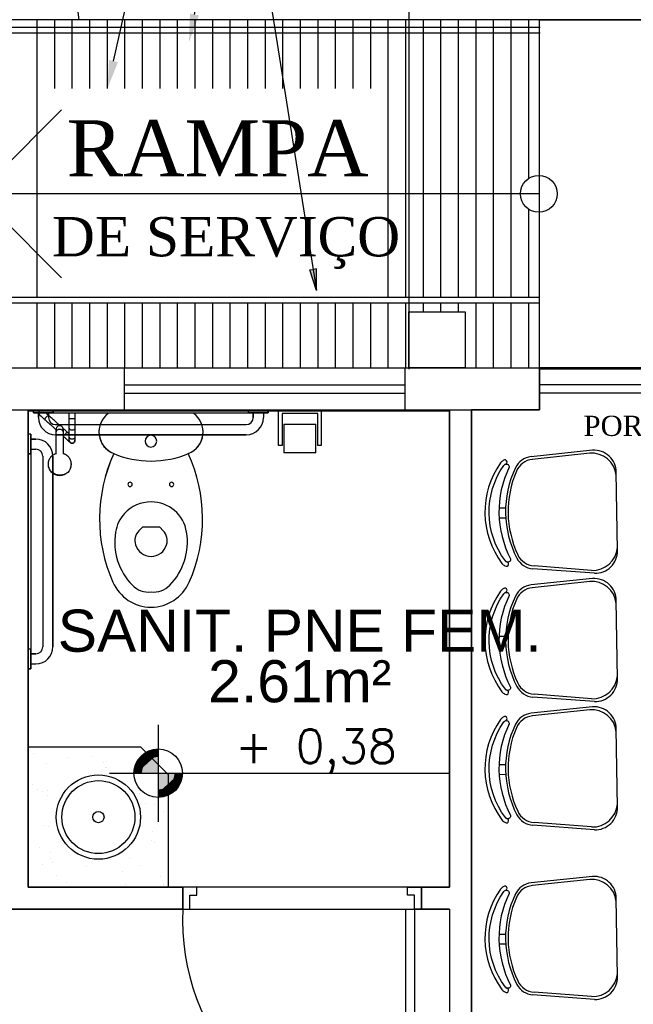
# Model space of a CAD drawing. Header units: millimetres. Extents: x 0 to 1189, y 0 to 841.
# Tile 23 of 58: x 348 to 391, y 640 to 710. Entities that reach past the tile are written whole.
import ezdxf
from ezdxf import colors
from ezdxf.entities.mleader import LeaderData, LeaderLine
from ezdxf.enums import TextEntityAlignment as Align
from ezdxf.math import Vec2, Vec3

# ---------------------------------------------------------------- set-up
doc = ezdxf.new("R2010")
doc.units = ezdxf.units.MM
doc.header["$LTSCALE"] = 8
doc.linetypes.add('DASHED2', pattern=[9.525, 6.35, -3.175])
doc.linetypes.add('HIDDEN', pattern=[0.375, 0.25, -0.125])
for name, color, linetype in [('- LAYOUT', 8, 'Continuous'), ('ARQ_ALV_ALT', 8, 'Continuous'), ('ARQ_ALV_DIV', 8, 'Continuous'), ('ARQ_ESQ_JAN', 8, 'Continuous'), ('ARQ_ESQ_PEI', 8, 'Continuous'), ('ARQ_ESQ_POR', 8, 'Continuous'), ('ARQ_EST_PIL', 8, 'Continuous'), ('ARQ_LAY_EQP', 8, 'Continuous'), ('ARQ_LAY_HID', 8, 'Continuous'), ('ARQ_LAY_MOB', 8, 'Continuous'), ('ARQ_PIS_PAG', 8, 'Continuous'), ('ARQ_PRJ_GER', 8, 'DASHED2'), ('ARQ_SMB_GER', 8, 'Continuous'), ('ARQ_SMB_NIV', 8, 'Continuous'), ('ARQ_TXT_AMB', 8, 'Continuous'), ('ARQ_TXT_GER', 8, 'Continuous'), ('ARQ_TXT_TIT', 8, 'Continuous'), ('H-ANOT-COM-TXT', 3, 'Continuous'), ('L1', 8, 'Continuous')]:
    doc.layers.add(name, color=color, linetype=linetype)
doc.layers.add('A-WALL', color=8, linetype='Continuous', lineweight=13)
doc.layers.add('ARQ_DEL_AMB', color=8, linetype='Continuous', plot=False)
doc.styles.add('ARIAL', font='arial.ttf')
doc.styles.add('DUTCH', font='dutch.ttf', dxfattribs={"height": 0.16})
doc.styles.add('GRIFFE', font='simplex.shx')
doc.styles.add('LCR', font='times.ttf', dxfattribs={"height": 0.2})
doc.styles.add('Texto Cota', font='arial.ttf')

# ---------------------------------------------------------------- blocks, each defined once
blk = doc.blocks.new('Nivel Duplo')
for p, q in [((0, 0.144), (0, -0.144)), ((-0.144, 0), (0.144, 0)), ((0.072, 0), (0.864, 0))]:
    blk.add_line(p, q)
at = {"const_width": 0.024}
for points in [[(0, 0.06, 0.414214), (-0.06, 0, 0.414214)], [(0, -0.06, 0.414214), (0.06, 0, 0.414214)]]:
    blk.add_lwpolyline(points, format="xyb", dxfattribs=at)
blk.add_circle((0, 0), 0.072)
for points in [[(-0.0481, 0.0001), (0, 0), (-0.048, 0.0061), (-0.0001, 0.0477)], [(-0.0478, 0.0061), (-0.0002, 0.0476), (-0.0478, 0.01), (-0.0063, 0.0483)], [(-0.0478, 0.01), (-0.0063, 0.0483), (-0.0454, 0.017), (-0.0122, 0.047)], [(-0.0454, 0.017), (-0.0122, 0.047), (-0.0405, 0.0263), (-0.0214, 0.0434)], [(-0.0405, 0.0263), (-0.0214, 0.0434), (-0.0329, 0.0359), (-0.0237, 0.0423)], [(0.0481, -0.0001), (0, 0), (0.048, -0.0061), (0.0001, -0.0477)], [(0.0478, -0.0061), (0.0002, -0.0476), (0.0478, -0.01), (0.0063, -0.0483)], [(0.0478, -0.01), (0.0063, -0.0483), (0.0454, -0.017), (0.0122, -0.047)], [(0.0454, -0.017), (0.0122, -0.047), (0.0405, -0.0263), (0.0214, -0.0434)], [(0.0405, -0.0263), (0.0214, -0.0434), (0.0329, -0.0359), (0.0237, -0.0423)]]:
    blk.add_solid(points)
at = {"style": 'GRIFFE'}
blk.add_attdef('COTAREAL', text='', height=0.1, dxfattribs=at).set_placement((0.468, 0), align=Align.BOTTOM_CENTER)
blk.add_attdef('COTAPROJ', text='', height=0.1, dxfattribs=at).set_placement((0.468, -0.0329), align=Align.TOP_CENTER)
blk = doc.blocks.new('AREA')
at = {"style": 'Texto Cota'}
for tag, p in [('AREAS:COMODO', (0, 1.75)), ('AREAS:VALOR', (0, -1.25))]:
    blk.add_attdef(tag, text='', height=2.5, dxfattribs=at).set_placement(p, align=Align.MIDDLE_CENTER)

msp = doc.modelspace()

# ---------------------------------------------------------------- linework, layer by layer
at = {"layer": '- LAYOUT', "linetype": 'Continuous'}
for p, q in [((348.467, 657.77), (348.467, 657.77)), ((350.878, 657.452), (350.878, 657.452)), ((352.599, 657.557), (352.599, 657.557)), ((353.674, 657.183), (353.674, 657.183)), ((349.392, 657.034), (349.392, 657.034)), ((353.456, 657.113), (353.456, 657.113)), ((353.64, 656.758), (353.64, 656.758)), ((353.691, 656.784), (353.691, 656.784)), ((356.153, 656.758), (356.153, 656.758)), ((354.306, 656.246), (354.306, 656.246)), ((348.445, 655.567), (348.445, 655.567)), ((348.769, 655.201), (348.769, 655.201)), ((349.111, 655.056), (349.111, 655.056)), ((349.474, 655.148), (349.474, 655.148)), ((348.124, 654.719), (348.124, 654.719)), ((349.491, 654.748), (349.491, 654.748)), ((356.045, 654.912), (356.045, 654.912)), ((356.306, 655.025), (356.306, 655.025)), ((358.068, 654.775), (358.068, 654.775)), ((358.085, 654.376), (358.085, 654.376)), ((356.455, 654.189), (356.455, 654.189)), ((357.086, 654.113), (357.086, 654.113)), ((357.753, 653.602), (357.753, 653.602)), ((349.238, 652.61), (349.238, 652.61)), ((349.586, 652.59), (349.586, 652.59)), ((356.924, 651.598), (356.924, 651.598)), ((356.929, 652.213), (356.929, 652.213)), ((348.938, 651.048), (348.938, 651.048)), ((357.102, 651.432), (357.102, 651.432)), ((349.668, 650.704), (349.668, 650.704)), ((349.685, 650.304), (349.685, 650.304)), ((353.98, 650.182), (353.98, 650.182)), ((355.338, 650.278), (355.338, 650.278)), ((349.101, 649.886), (349.101, 649.886)), ((349.827, 650.004), (349.827, 650.004)), ((352.238, 649.687), (352.238, 649.687)), ((356.004, 649.767), (356.004, 649.767)), ((350.142, 649.088), (350.142, 649.088)), ((354.815, 649.347), (354.815, 649.347)), ((357.512, 648.992), (357.512, 648.992)), ((349.561, 648.236), (349.561, 648.236)), ((350.809, 648.576), (350.809, 648.576)), ((354.062, 648.296), (354.062, 648.296)), ((355.01, 648.466), (355.01, 648.466)), ((357.743, 648.433), (357.743, 648.433))]:
    msp.add_line(p, q, dxfattribs=at)
at = {"layer": 'A-WALL'}
msp.add_line((347.509, 682.234), (378.109, 682.234), dxfattribs=at)
at = {"layer": 'ARQ_ALV_ALT'}
for p, q in [((268.273, 685.234), (384.505, 685.234)), ((384.505, 682.234), (384.505, 685.147)), ((271.702, 682.234), (384.505, 682.234)), ((376.109, 646.68), (376.109, 648.234))]:
    msp.add_line(p, q, dxfattribs=at)
at = {"layer": 'ARQ_ALV_DIV'}
for p, q in [((348.109, 648.234), (348.109, 682.234)), ((378.109, 648.234), (378.109, 682.234)), ((378.109, 682.234), (378.109, 648.234)), ((379.663, 625.231), (379.663, 682.234)), ((359.11, 648.234), (348.109, 648.234)), ((359.11, 648.234), (359.109, 646.681)), ((359.109, 646.68), (359.109, 648.234)), ((378.109, 648.234), (376.109, 648.234)), ((376.109, 646.68), (376.109, 648.234)), ((359.109, 646.68), (337.567, 646.68)), ((378.109, 646.68), (376.109, 646.68)), ((378.109, 646.68), (378.109, 625.231))]:
    msp.add_line(p, q, dxfattribs=at)
at = {"layer": 'ARQ_DEL_AMB'}
for p, q in [((384.505, 710.034), (442.895, 710.034)), ((384.505, 685.147), (384.505, 710.034)), ((384.505, 685.234), (384.505, 682.234)), ((439.795, 685.234), (384.505, 685.234)), ((442.895, 685.147), (384.505, 685.147)), ((378.109, 682.147), (348.109, 682.147)), ((348.109, 682.147), (348.109, 648.234)), ((378.109, 648.234), (378.109, 682.147)), ((384.505, 682.234), (379.663, 682.234)), ((379.663, 682.234), (379.663, 625.231)), ((348.109, 648.234), (359.11, 648.234)), ((359.11, 648.234), (359.11, 646.68)), ((376.109, 646.68), (376.109, 648.234)), ((376.109, 648.234), (378.109, 648.234)), ((320.567, 646.68), (378.109, 646.68)), ((359.11, 646.68), (376.109, 646.68)), ((378.109, 646.68), (378.109, 600.469))]:
    msp.add_line(p, q, dxfattribs=at)
at = {"layer": 'ARQ_ESQ_JAN'}
for p, q in [((411.595, 684.031), (384.505, 684.031)), ((411.595, 683.431), (384.505, 683.431))]:
    msp.add_line(p, q, dxfattribs=at)
at = {"layer": 'ARQ_ESQ_PEI'}
for p, q in [((384.556, 709.478), (344.556, 709.478)), ((384.556, 709.078), (344.556, 709.078)), ((384.505, 690.234), (344.505, 690.234)), ((384.505, 689.834), (344.505, 689.834))]:
    msp.add_line(p, q, dxfattribs=at)
at = {"layer": 'ARQ_ESQ_POR'}
for p, q in [((360.109, 648.235), (359.109, 648.235)), ((359.109, 648.235), (359.109, 646.681)), ((360.109, 647.681), (360.109, 648.235)), ((375.109, 647.68), (375.109, 648.234)), ((375.109, 648.234), (376.109, 648.234)), ((376.109, 648.234), (376.109, 646.68)), ((359.609, 646.681), (359.609, 647.681)), ((359.609, 647.681), (360.109, 647.681)), ((375.609, 647.68), (375.109, 647.68)), ((375.609, 646.68), (375.609, 647.68)), ((359.109, 646.681), (359.609, 646.681)), ((375.009, 629.68), (375.009, 646.68)), ((375.009, 646.68), (375.609, 646.68)), ((376.109, 646.68), (375.609, 646.68)), ((375.609, 646.68), (375.609, 629.68))]:
    msp.add_line(p, q, dxfattribs=at)
at = {"layer": 'ARQ_EST_PIL'}
for p, q in [((375.212, 689.234), (379.212, 689.234)), ((375.212, 685.234), (375.212, 689.234)), ((379.212, 689.234), (379.212, 685.234)), ((379.212, 685.234), (375.212, 685.234))]:
    msp.add_line(p, q, dxfattribs=at)
at = {"layer": 'ARQ_LAY_EQP'}
for p, q in [((348.495, 682.034), (348.495, 682.234)), ((348.495, 682.034), (348.495, 682.234)), ((348.835, 682.034), (348.495, 682.034)), ((348.495, 682.034), (365.195, 682.034)), ((349.895, 682.034), (348.495, 682.034)), ((348.835, 681.694), (348.835, 682.034)), ((348.835, 682.034), (348.835, 681.694)), ((349.555, 682.034), (349.555, 681.694)), ((349.895, 682.034), (349.555, 682.034)), ((349.555, 682.034), (349.555, 681.694)), ((349.895, 682.234), (349.895, 682.034)), ((349.895, 682.034), (349.895, 682.234)), ((351.036, 681.609), (351.036, 681.985)), ((351.436, 681.985), (351.436, 681.609)), ((363.795, 682.034), (363.795, 682.234)), ((363.795, 682.034), (363.795, 682.234)), ((364.135, 682.034), (363.795, 682.034)), ((365.195, 682.034), (363.795, 682.034)), ((364.135, 681.694), (364.135, 682.034)), ((364.135, 682.034), (364.135, 681.694)), ((364.855, 682.034), (364.855, 681.694)), ((365.195, 682.034), (364.855, 682.034)), ((364.855, 682.034), (364.855, 681.694)), ((365.195, 682.234), (365.195, 682.034)), ((365.195, 682.034), (365.195, 682.234)), ((350.055, 681.194), (363.635, 681.194)), ((350.055, 681.194), (363.635, 681.194)), ((348.309, 680.505), (348.109, 680.505)), ((348.309, 680.505), (348.109, 680.505)), ((348.309, 680.165), (348.309, 680.505)), ((348.309, 680.505), (348.309, 663.805)), ((348.309, 679.105), (348.309, 680.505)), ((363.635, 680.474), (350.055, 680.474)), ((350.055, 680.474), (363.635, 680.474)), ((350.101, 679.13), (350.101, 680.662)), ((350.601, 680.678), (350.601, 679.122)), ((350.604, 680.367), (350.611, 680.361)), ((351.036, 680.301), (351.036, 680.952)), ((351.436, 680.936), (351.436, 680.301)), ((348.649, 680.165), (348.309, 680.165)), ((348.309, 680.165), (348.649, 680.165)), ((351.379, 680.207), (351.373, 680.212)), ((348.109, 679.105), (348.309, 679.105)), ((348.309, 679.105), (348.109, 679.105)), ((348.309, 679.445), (348.649, 679.445)), ((348.309, 679.105), (348.309, 679.445)), ((348.309, 679.445), (348.649, 679.445)), ((349.149, 678.945), (349.149, 665.365)), ((349.149, 678.945), (349.149, 665.365)), ((349.869, 665.365), (349.869, 678.945)), ((349.869, 678.945), (349.869, 665.365)), ((350.101, 679.121), (350.101, 679.128)), ((349.551, 678.272), (349.547, 678.315)), ((351.156, 678.315), (351.153, 678.272)), ((356.243, 673.875), (355.996, 673.628)), ((357.474, 673.875), (356.243, 673.875)), ((357.721, 673.628), (357.474, 673.875)), ((348.309, 665.205), (348.109, 665.205)), ((348.309, 665.205), (348.109, 665.205)), ((348.309, 664.865), (348.309, 665.205)), ((348.309, 663.805), (348.309, 665.205)), ((348.649, 664.865), (348.309, 664.865)), ((348.309, 664.865), (348.649, 664.865)), ((348.109, 663.805), (348.309, 663.805)), ((348.309, 663.805), (348.109, 663.805)), ((348.309, 664.145), (348.649, 664.145)), ((348.309, 663.805), (348.309, 664.145)), ((348.309, 664.145), (348.649, 664.145))]:
    msp.add_line(p, q, dxfattribs=at)
for points in [[(348.877, 682.129), (348.873, 682.123), (348.87, 682.116), (348.867, 682.108), (348.864, 682.101), (348.861, 682.093), (348.859, 682.086), (348.857, 682.078), (348.855, 682.07), (348.854, 682.062), (348.853, 682.054), (348.853, 682.046), (348.852, 682.038), (348.852, 682.03), (348.852, 682.022), (348.853, 682.014), (348.854, 682.006), (348.855, 681.998), (348.857, 681.991), (348.859, 681.983), (348.861, 681.975), (348.863, 681.967), (348.866, 681.96), (348.869, 681.953), (348.873, 681.945), (348.876, 681.938), (348.88, 681.931), (348.884, 681.924), (348.889, 681.918), (348.894, 681.911), (348.899, 681.905), (348.904, 681.899), (348.909, 681.893), (348.915, 681.888), (348.918, 681.885)], [(349.346, 681.5), (349.307, 681.535), (349.269, 681.569), (349.233, 681.601), (349.199, 681.632), (349.166, 681.662), (349.135, 681.689), (349.106, 681.715), (349.079, 681.74), (349.054, 681.762), (349.031, 681.783), (349.01, 681.802), (348.992, 681.819), (348.975, 681.834), (348.96, 681.847), (348.948, 681.858), (348.937, 681.868), (348.929, 681.875), (348.923, 681.88), (348.92, 681.883), (348.918, 681.885), (348.918, 681.885)], [(348.918, 681.885), (348.919, 681.884), (348.923, 681.881), (348.928, 681.876), (348.936, 681.869), (348.946, 681.86), (348.958, 681.849), (348.972, 681.836), (348.989, 681.821), (349.007, 681.805), (349.028, 681.786), (349.051, 681.766), (349.075, 681.743), (349.102, 681.719), (349.131, 681.694), (349.161, 681.666), (349.193, 681.637), (349.227, 681.606), (349.263, 681.574), (349.301, 681.54), (349.34, 681.505), (349.346, 681.5)], [(349.398, 681.991), (349.429, 681.963), (349.461, 681.934), (349.495, 681.904), (349.531, 681.871), (349.568, 681.838), (349.608, 681.802), (349.614, 681.797)], [(349.614, 681.797), (349.574, 681.832), (349.537, 681.866), (349.501, 681.899), (349.466, 681.93), (349.434, 681.959), (349.403, 681.987)], [(350.383, 681.104), (350.361, 681.124), (350.333, 681.149), (350.303, 681.176), (350.271, 681.205), (350.235, 681.237), (350.198, 681.271), (350.157, 681.308), (350.114, 681.346), (350.069, 681.387), (350.022, 681.429), (349.972, 681.474), (349.921, 681.521), (349.867, 681.569), (349.811, 681.619), (349.753, 681.671), (349.694, 681.725), (349.633, 681.78), (349.614, 681.797)], [(349.346, 681.5), (349.408, 681.444), (349.468, 681.39), (349.526, 681.338), (349.582, 681.287), (349.637, 681.238), (349.689, 681.191), (349.739, 681.146), (349.787, 681.102), (349.833, 681.061), (349.877, 681.022), (349.918, 680.985), (349.956, 680.95), (349.992, 680.918), (350.026, 680.887), (350.057, 680.86), (350.085, 680.834), (350.105, 680.816)], [(351.036, 680.943), (351.036, 680.966), (351.036, 680.989), (351.036, 681.013), (351.036, 681.039), (351.036, 681.065), (351.036, 681.093), (351.036, 681.121), (351.036, 681.15), (351.036, 681.18), (351.036, 681.211), (351.036, 681.242), (351.036, 681.274), (351.036, 681.307), (351.036, 681.341), (351.036, 681.374), (351.036, 681.409), (351.036, 681.443), (351.036, 681.478), (351.036, 681.514), (351.036, 681.549), (351.036, 681.585), (351.036, 681.609)], [(351.436, 681.609), (351.436, 681.573), (351.436, 681.537), (351.436, 681.502), (351.436, 681.466), (351.436, 681.432), (351.436, 681.397), (351.436, 681.363), (351.436, 681.329), (351.436, 681.296), (351.436, 681.264), (351.436, 681.232), (351.436, 681.201), (351.436, 681.17), (351.436, 681.14), (351.436, 681.111), (351.436, 681.083), (351.436, 681.056), (351.436, 681.03), (351.436, 681.005), (351.436, 680.981), (351.436, 680.958), (351.436, 680.943)], [(350.101, 680.67), (350.101, 680.691), (350.101, 680.71), (350.101, 680.728), (350.101, 680.745), (350.101, 680.761), (350.101, 680.776), (350.101, 680.79), (350.101, 680.802), (350.101, 680.814), (350.101, 680.824), (350.101, 680.833), (350.101, 680.84), (350.101, 680.847), (350.101, 680.852), (350.101, 680.856), (350.101, 680.858), (350.101, 680.86)], [(350.878, 680.658), (350.808, 680.721), (350.738, 680.784), (350.668, 680.847), (350.599, 680.91), (350.593, 680.915)], [(350.601, 680.86), (350.601, 680.858), (350.601, 680.855), (350.601, 680.851), (350.601, 680.845), (350.601, 680.838), (350.601, 680.83), (350.601, 680.821), (350.601, 680.81), (350.601, 680.799), (350.601, 680.786), (350.601, 680.772), (350.601, 680.757), (350.601, 680.74), (350.601, 680.723), (350.601, 680.704), (350.601, 680.685), (350.601, 680.67)], [(350.611, 680.361), (350.631, 680.342), (350.652, 680.324), (350.672, 680.306), (350.692, 680.287), (350.712, 680.269), (350.732, 680.251), (350.752, 680.234), (350.771, 680.216), (350.791, 680.199), (350.809, 680.182), (350.828, 680.166), (350.846, 680.149), (350.863, 680.133), (350.881, 680.118), (350.897, 680.103), (350.913, 680.088), (350.929, 680.074), (350.944, 680.061), (350.959, 680.047), (350.973, 680.035), (350.986, 680.023), (350.999, 680.011), (351.011, 680), (351.022, 679.99), (351.033, 679.981), (351.043, 679.972), (351.052, 679.963), (351.061, 679.956), (351.069, 679.949), (351.076, 679.942), (351.082, 679.937), (351.087, 679.932), (351.092, 679.928), (351.096, 679.924), (351.099, 679.922), (351.101, 679.92), (351.102, 679.918), (351.103, 679.918), (351.103, 679.918)], [(351.038, 680.514), (351.022, 680.529), (351.003, 680.546), (350.983, 680.564), (350.963, 680.582), (350.943, 680.6), (350.922, 680.619), (350.902, 680.637), (350.881, 680.656), (350.878, 680.658)], [(351.036, 680.067), (351.036, 680.068), (351.036, 680.071), (351.036, 680.076), (351.036, 680.081), (351.036, 680.088), (351.036, 680.097), (351.036, 680.107), (351.036, 680.118), (351.036, 680.131), (351.036, 680.145), (351.036, 680.16), (351.036, 680.177), (351.036, 680.194), (351.036, 680.213), (351.036, 680.234), (351.036, 680.255), (351.036, 680.277), (351.036, 680.301), (351.036, 680.301)], [(351.103, 679.918), (351.109, 679.913), (351.115, 679.908), (351.121, 679.903), (351.128, 679.899), (351.135, 679.894), (351.142, 679.89), (351.149, 679.887), (351.156, 679.883), (351.164, 679.88), (351.171, 679.878), (351.179, 679.875), (351.186, 679.873), (351.194, 679.871), (351.202, 679.87), (351.21, 679.868), (351.218, 679.867), (351.226, 679.867), (351.234, 679.867), (351.242, 679.867), (351.25, 679.867), (351.258, 679.868), (351.266, 679.869), (351.274, 679.87), (351.281, 679.872), (351.289, 679.874), (351.297, 679.876), (351.304, 679.879), (351.312, 679.881), (351.319, 679.885), (351.326, 679.888), (351.334, 679.892), (351.34, 679.896), (351.347, 679.9), (351.354, 679.905), (351.36, 679.909), (351.366, 679.915), (351.372, 679.92), (351.378, 679.925), (351.384, 679.931), (351.389, 679.937), (351.394, 679.943), (351.399, 679.95), (351.403, 679.956), (351.408, 679.963), (351.412, 679.97), (351.415, 679.977), (351.419, 679.984), (351.422, 679.992), (351.425, 679.999), (351.427, 680.007), (351.43, 680.014), (351.431, 680.022), (351.433, 680.03), (351.434, 680.038), (351.435, 680.046), (351.436, 680.054), (351.436, 680.062), (351.436, 680.07), (351.436, 680.078), (351.436, 680.086), (351.435, 680.094)], [(351.37, 680.215), (351.37, 680.216), (351.369, 680.217)], [(351.436, 680.301), (351.436, 680.278), (351.436, 680.255), (351.436, 680.234), (351.436, 680.214), (351.436, 680.195), (351.436, 680.177), (351.436, 680.16), (351.436, 680.145), (351.436, 680.131), (351.436, 680.118), (351.436, 680.107), (351.436, 680.097), (351.436, 680.089), (351.436, 680.081), (351.436, 680.076), (351.436, 680.071), (351.436, 680.068), (351.436, 680.067)], [(349.593, 678.111), (349.582, 678.142), (349.573, 678.172), (349.565, 678.203), (349.558, 678.235), (349.553, 678.266), (349.549, 678.298), (349.546, 678.33), (349.544, 678.362), (349.544, 678.394), (349.545, 678.426), (349.548, 678.458), (349.551, 678.489), (349.556, 678.521), (349.563, 678.552), (349.57, 678.584), (349.579, 678.614), (349.589, 678.645), (349.6, 678.675), (349.613, 678.704), (349.626, 678.733), (349.641, 678.762), (349.657, 678.789), (349.674, 678.816), (349.692, 678.843), (349.712, 678.869), (349.732, 678.893), (349.753, 678.917), (349.775, 678.941), (349.798, 678.963), (349.822, 678.984), (349.847, 679.005), (349.872, 679.024), (349.899, 679.042), (349.926, 679.06), (349.954, 679.076), (349.982, 679.091), (350.011, 679.105), (350.04, 679.118), (350.07, 679.13), (350.101, 679.14), (350.115, 679.144)], [(350.587, 679.145), (350.605, 679.139), (350.635, 679.129), (350.665, 679.117), (350.695, 679.104), (350.724, 679.09), (350.752, 679.075), (350.78, 679.059), (350.807, 679.041), (350.833, 679.023), (350.858, 679.003), (350.883, 678.983), (350.907, 678.962), (350.93, 678.939), (350.952, 678.916), (350.973, 678.892), (350.993, 678.867), (351.013, 678.841), (351.031, 678.815), (351.048, 678.788), (351.064, 678.76), (351.078, 678.731), (351.092, 678.702), (351.104, 678.673), (351.115, 678.643), (351.125, 678.612), (351.134, 678.582), (351.142, 678.55), (351.148, 678.519), (351.153, 678.487), (351.156, 678.456), (351.159, 678.424), (351.16, 678.392), (351.159, 678.36), (351.158, 678.328), (351.155, 678.296), (351.151, 678.264), (351.145, 678.233), (351.138, 678.201), (351.13, 678.17), (351.121, 678.14), (351.111, 678.111)]]:
    msp.add_lwpolyline(points, dxfattribs=at)
for radius in [3, 2.6, 0.4]:
    msp.add_circle((353.109, 653.234), radius, dxfattribs=at)
for centre, radius, start, end in [((354.802, 680.665), 1.651, 126.68919, 246.87823), ((354.802, 680.665), 1.651, 126.75754, 248.81924), ((358.915, 680.665), 1.651, 291.18076, 53.24246), ((358.915, 680.665), 1.651, 293.12177, 53.31081), ((350.055, 681.694), 1.22, 180, 270), ((350.055, 681.694), 1.22, 180, 270), ((350.055, 681.694), 0.5, 180, 270), ((350.055, 681.694), 0.5, 180, 270), ((363.635, 681.694), 1.22, 270, 0), ((363.635, 681.694), 0.5, 270, 0), ((363.635, 681.694), 1.22, 270, 0), ((363.635, 681.694), 0.5, 270, 0), ((356.845, 680.013), 0.418, 0, 180), ((348.649, 678.945), 1.22, 0, 90), ((348.649, 678.945), 1.22, 0, 90), ((351.236, 680.067), 0.2, 180.94986, 191.6624), ((351.236, 680.067), 0.2, 196.29389, 204.82403), ((351.236, 680.067), 0.2, 211.27585, 219.66551), ((351.236, 680.067), 0.2, 228, 234.54796), ((351.236, 680.067), 0.2, 241.3715, 249.30006), ((351.236, 680.067), 0.2, 255.2343, 264.04561), ((351.236, 680.067), 0.2, 271.49084, 279.0805), ((351.236, 680.067), 0.2, 286.45174, 294.49225), ((351.236, 680.067), 0.2, 300.24889, 309.69735), ((351.236, 680.067), 0.2, 318, 324.92595), ((351.236, 680.067), 0.2, 330.75626, 339.60834), ((351.236, 680.067), 0.2, 346.21616, 355.31893), ((356.845, 680.013), 0.418, 180, 0), ((348.649, 678.945), 0.5, 0, 90), ((348.649, 678.945), 0.5, 0, 90), ((364.359, 674.475), 11.168, 155.35449, 203.79689), ((364.359, 674.475), 11.168, 155.39027, 203.79689), ((356.858, 685.481), 6.887, 246.87823, 293.12177), ((349.358, 674.475), 11.168, 336.20311, 24.64551), ((349.358, 674.475), 11.168, 336.20311, 24.60973), ((355.363, 676.931), 0.157, 0, 180), ((355.363, 676.931), 0.157, 180, 0), ((358.322, 676.931), 0.157, 0, 180), ((358.322, 676.931), 0.157, 180, 0), ((356.858, 673.121), 2.564, 89.99847, 137.55472), ((356.858, 673.121), 2.564, 9.09392, 90.00153), ((356.858, 673.121), 2.564, 137.55472, 170.90608), ((358.668, 672.832), 4.398, 170.90608, 224.39736), ((356.703, 672.921), 1, 135, 197.18295), ((357.014, 672.921), 1, 342.81354, 45), ((355.048, 672.832), 4.398, 315.60264, 9.09392), ((356.858, 672.969), 1.162, 197.18295, 342.81354), ((356.886, 671.18), 3, 203.79689, 269.46886), ((356.886, 671.18), 3, 203.79689, 269.46886), ((356.831, 671.18), 3, 270.53114, 336.20311), ((356.831, 671.18), 3, 270.53114, 336.20311), ((356.692, 670.897), 1.632, 224.39736, 275.83548), ((357.024, 670.897), 1.632, 264.16452, 315.60264), ((348.649, 665.365), 1.22, 270, 0), ((348.649, 665.365), 0.5, 270, 0), ((348.649, 665.365), 1.22, 270, 0), ((348.649, 665.365), 0.5, 270, 0)]:
    msp.add_arc(centre, radius, start, end, dxfattribs=at)
at = {"layer": 'ARQ_LAY_EQP', "extrusion": (0, 0, -1)}
for centre, major_axis, ratio, start_param, end_param in [((350.745, 680.51), (-0.134, -0.149), 0.029353, 0, 1.047198), ((350.745, 680.51), (-0.134, -0.149), 0.029353, 1.047262, 1.396263), ((350.745, 680.51), (-0.134, -0.149), 0.029353, 1.396289, 1.745294), ((350.745, 680.51), (-0.134, -0.149), 0.029353, 1.745329, 2.443393), ((350.745, 680.51), (-0.134, -0.149), 0.029353, 2.443461, 3.141593), ((351.236, 680.067), (0.2, 0), 0.999727, 3.115194, 3.241128), ((351.236, 680.067), (0.2, 0), 0.999727, 2.853465, 2.952606), ((351.236, 680.067), (0.2, 0), 0.999727, 2.617994, 2.721947), ((351.236, 680.067), (0.2, 0), 0.999727, 2.356194, 2.458931), ((351.236, 680.067), (0.2, 0), 0.999727, 1.570796, 2.19579), ((351.236, 680.067), (0.2, 0), 0.999727, 0.996171, 1.570796), ((351.236, 680.067), (0.2, 0), 0.999727, 0.785398, 0.887202), ((351.236, 680.067), (0.2, 0), 0.999727, 0.497557, 0.626739), ((351.236, 680.067), (0.2, 0), 0.999727, 0.235505, 0.366043), ((351.236, 680.067), (0.2, 0), 0.999727, 0, 0.104821), ((350.352, 678.381), (0.807, 0), 0.98191, 3.032361, 3.141593), ((350.352, 678.337), (-0.804, 0), 0.98191, 4.712389, 6.266208), ((350.352, 678.337), (0.804, 0), 0.98191, 0, 1.570796), ((350.352, 678.381), (0.807, 0), 0.98191, 0, 0.121534), ((350.352, 678.381), (0.807, 0), 0.98191, 2.617994, 2.879793), ((350.352, 678.381), (-0.807, 0), 0.98191, 4.712389, 5.497787), ((350.352, 678.381), (0.807, 0), 0.98191, 1.047198, 1.570796), ((350.352, 678.381), (0.807, 0), 0.98191, 0.261799, 0.38633)]:
    msp.add_ellipse(centre, major_axis=major_axis, ratio=ratio, start_param=start_param, end_param=end_param, dxfattribs=at)
at = {"layer": 'ARQ_LAY_EQP'}
for points, knots in [([(349.346, 681.5), (349.33, 681.514), (349.311, 681.556), (349.325, 681.635), (349.365, 681.704), (349.412, 681.757), (349.468, 681.797), (349.525, 681.818), (349.576, 681.819), (349.603, 681.806), (349.614, 681.797)], [-1, -1, -1, -1, -0.833333, -0.666667, -0.555556, -0.444444, -0.333333, -0.222222, -0.111111, 0, 0, 0, 0]), ([(351.236, 680.156), (351.213, 680.156), (351.167, 680.162), (351.105, 680.187), (351.06, 680.227), (351.036, 680.275), (351.035, 680.309), (351.039, 680.325)], [0, 0, 0, 0, 0.1111111, 0.2222222, 0.3333333, 0.4444444, 0.5513973, 0.5513973, 0.5513973, 0.5513973]), ([(351.434, 680.325), (351.437, 680.308), (351.437, 680.275), (351.413, 680.227), (351.368, 680.188), (351.306, 680.162), (351.26, 680.156), (351.236, 680.156)], [0.4489007, 0.4489007, 0.4489007, 0.4489007, 0.5555556, 0.6666667, 0.7777778, 0.8888889, 1, 1, 1, 1])]:
    msp.add_open_spline(points, degree=3, knots=knots, dxfattribs=at)
for points in [[(350.351, 681.11), (350.322, 681.11), (350.264, 681.099), (350.187, 681.055), (350.13, 680.987), (350.1, 680.904), (350.1, 680.845), (350.105, 680.816)], [(350.597, 680.816), (350.602, 680.845), (350.603, 680.904), (350.572, 680.987), (350.515, 681.055), (350.438, 681.099), (350.38, 681.11), (350.351, 681.11)], [(351.236, 681.603), (351.213, 681.603), (351.167, 681.603), (351.105, 681.604), (351.06, 681.606), (351.035, 681.608), (351.035, 681.609), (351.039, 681.61)], [(351.433, 681.61), (351.437, 681.609), (351.437, 681.608), (351.413, 681.606), (351.368, 681.604), (351.306, 681.603), (351.26, 681.603), (351.236, 681.603)], [(350.351, 680.854), (350.318, 680.854), (350.253, 680.845), (350.17, 680.804), (350.114, 680.743), (350.101, 680.695), (350.101, 680.67)], [(350.601, 680.67), (350.601, 680.695), (350.588, 680.743), (350.533, 680.804), (350.449, 680.845), (350.384, 680.854), (350.351, 680.854)], [(351.236, 680.792), (351.21, 680.792), (351.157, 680.8), (351.09, 680.834), (351.046, 680.885), (351.036, 680.924), (351.036, 680.943)], [(351.436, 680.943), (351.436, 680.924), (351.427, 680.885), (351.383, 680.834), (351.316, 680.8), (351.263, 680.792), (351.236, 680.792)]]:
    msp.add_open_spline(points, degree=3, dxfattribs=at)
at = {"layer": 'ARQ_LAY_HID'}
for p, q in [((348.109, 658.234), (356.109, 658.234)), ((358.109, 656.234), (356.109, 658.234)), ((358.109, 648.234), (358.109, 656.234))]:
    msp.add_line(p, q, dxfattribs=at)
at = {"layer": 'ARQ_LAY_MOB'}
for p, q in [((365.93, 679.694), (365.93, 682.234)), ((368.724, 681.98), (366.184, 681.98)), ((366.184, 681.98), (366.184, 679.694)), ((368.724, 679.694), (368.724, 681.98)), ((368.978, 682.234), (368.978, 679.694)), ((366.311, 681.218), (368.597, 681.218)), ((366.311, 681.218), (366.311, 679.186)), ((368.597, 679.186), (368.597, 681.218)), ((366.184, 679.694), (365.93, 679.694)), ((368.978, 679.694), (368.724, 679.694)), ((368.597, 679.186), (366.311, 679.186))]:
    msp.add_line(p, q, dxfattribs=at)
at = {"layer": 'ARQ_LAY_MOB', "linetype": 'ByBlock'}
for p, q in [((388.289, 679.369), (383.922, 678.908)), ((388.093, 679.156), (384.006, 678.713)), ((390.074, 672.226), (389.986, 677.797)), ((382.104, 675.237), (381.634, 675.23)), ((382.115, 674.537), (381.645, 674.53)), ((388.427, 670.602), (384.048, 670.925)), ((388.224, 670.808), (384.126, 671.123)), ((388.289, 670.231), (383.922, 669.77)), ((388.093, 670.019), (384.006, 669.575)), ((390.074, 663.088), (389.986, 668.659)), ((382.104, 666.099), (381.634, 666.092)), ((382.115, 665.399), (381.645, 665.392)), ((388.427, 661.464), (384.048, 661.787)), ((388.224, 661.67), (384.126, 661.985)), ((388.289, 661.093), (383.922, 660.633)), ((388.093, 660.881), (384.006, 660.437)), ((390.074, 653.95), (389.986, 659.521)), ((382.104, 656.961), (381.634, 656.954)), ((382.115, 656.262), (381.645, 656.254)), ((388.427, 652.326), (384.048, 652.649)), ((388.224, 652.532), (384.126, 652.847)), ((388.289, 649.011), (383.922, 648.55)), ((388.093, 648.799), (384.006, 648.355)), ((390.074, 641.868), (389.986, 647.439)), ((382.104, 644.879), (381.634, 644.872)), ((382.115, 644.179), (381.645, 644.172)), ((388.427, 640.244), (384.048, 640.567)), ((388.224, 640.45), (384.126, 640.765))]:
    msp.add_line(p, q, dxfattribs=at)
for points in [[(382.355, 678.153, 0.237888), (382.458, 671.63, -0.605717), (382.179, 671.411, -0.122717), (382.084, 671.486, -0.323529), (381.977, 678.285, -0.122717), (382.07, 678.363, -0.605717)], [(382.355, 669.015, 0.237888), (382.458, 662.493, -0.605717), (382.179, 662.274, -0.122717), (382.084, 662.348, -0.323529), (381.977, 669.148, -0.122717), (382.07, 669.225, -0.605717)], [(382.355, 659.877, 0.237888), (382.458, 653.355, -0.605717), (382.179, 653.136, -0.122717), (382.084, 653.211, -0.323529), (381.977, 660.01, -0.122717), (382.07, 660.088, -0.605717)], [(382.355, 647.795, 0.237888), (382.458, 641.273, -0.605717), (382.179, 641.054, -0.122717), (382.084, 641.129, -0.323529), (381.977, 647.928, -0.122717), (382.07, 648.005, -0.605717)]]:
    msp.add_lwpolyline(points, format="xyb", close=True, dxfattribs=at)
for centre, radius, start, end in [((384.069, 677.516), 1.4, 96.02105, 154.50451), ((388.221, 677.387), 1.774, 6.49229, 94.15203), ((388.386, 677.772), 1.6, 0.8998, 93.46904), ((386.735, 674.96), 6.105, 145.02359, 216.77601), ((382.18, 678.138), 0.55, 116.04526, 144.35693), ((382.051, 678.524), 0.156, 300.71068, 136.22534), ((384.158, 677.321), 1.4, 96.1997, 156.63589), ((389.343, 675.001), 7.243, 154.50451, 207.2951), ((389.522, 675.003), 7.243, 156.63589, 205.16372), ((384.233, 672.519), 1.4, 205.16372, 265.59991), ((388.297, 672.58), 1.774, 267.64757, 355.30731), ((388.474, 672.201), 1.6, 268.33056, 0.8998), ((382.282, 671.639), 0.55, 217.44267, 245.75434), ((382.165, 671.25), 0.156, 225.57426, 61.08892), ((382.282, 671.639), 0.25, 217.7697, 245.75434), ((384.151, 672.321), 1.4, 207.2951, 265.77855), ((388.221, 668.249), 1.774, 6.49229, 94.15203), ((388.386, 668.634), 1.6, 0.8998, 93.46904), ((386.735, 665.822), 6.105, 145.02359, 216.77601), ((382.18, 669.001), 0.55, 116.04526, 144.35693), ((382.051, 669.387), 0.156, 300.71068, 136.22534), ((384.069, 668.378), 1.4, 96.02105, 154.50451), ((384.158, 668.183), 1.4, 96.1997, 156.63589), ((389.343, 665.863), 7.243, 154.50451, 207.2951), ((389.522, 665.866), 7.243, 156.63589, 205.16372), ((384.233, 663.381), 1.4, 205.16372, 265.59991), ((388.297, 663.442), 1.774, 267.64757, 355.30731), ((388.474, 663.063), 1.6, 268.33056, 0.8998), ((382.282, 662.502), 0.55, 217.44267, 245.75434), ((382.165, 662.112), 0.156, 225.57426, 61.08892), ((382.282, 662.502), 0.25, 217.7697, 245.75434), ((384.151, 663.183), 1.4, 207.2951, 265.77855), ((388.221, 659.111), 1.774, 6.49229, 94.15203), ((388.386, 659.496), 1.6, 0.8998, 93.46904), ((386.735, 656.684), 6.105, 145.02359, 216.77601), ((382.18, 659.863), 0.55, 116.04526, 144.35693), ((382.051, 660.249), 0.156, 300.71068, 136.22534), ((384.069, 659.24), 1.4, 96.02105, 154.50451), ((384.158, 659.045), 1.4, 96.1997, 156.63589), ((389.343, 656.725), 7.243, 154.50451, 207.2951), ((389.522, 656.728), 7.243, 156.63589, 205.16372), ((388.297, 654.305), 1.774, 267.64757, 355.30731), ((388.474, 653.925), 1.6, 268.33056, 0.8998), ((382.282, 653.364), 0.55, 217.44267, 245.75434), ((382.165, 652.974), 0.156, 225.57426, 61.08892), ((382.282, 653.364), 0.25, 217.7697, 245.75434), ((384.151, 654.045), 1.4, 207.2951, 265.77855), ((384.233, 654.243), 1.4, 205.16372, 265.59991), ((388.221, 647.029), 1.774, 6.49229, 94.15203), ((388.386, 647.414), 1.6, 0.8998, 93.46904), ((386.735, 644.602), 6.105, 145.02359, 216.77601), ((382.18, 647.781), 0.55, 116.04526, 144.35693), ((382.051, 648.167), 0.156, 300.71068, 136.22534), ((384.069, 647.158), 1.4, 96.02105, 154.50451), ((384.158, 646.963), 1.4, 96.1997, 156.63589), ((389.343, 644.643), 7.243, 154.50451, 207.2951), ((389.522, 644.646), 7.243, 156.63589, 205.16372), ((388.297, 642.223), 1.774, 267.64757, 355.30731), ((388.474, 641.843), 1.6, 268.33056, 0.8998), ((382.165, 640.892), 0.156, 225.57426, 61.08892), ((382.282, 641.282), 0.25, 217.7697, 245.75434), ((384.151, 641.963), 1.4, 207.2951, 265.77855), ((384.233, 642.161), 1.4, 205.16372, 265.59991), ((382.282, 641.282), 0.55, 217.44267, 245.75434)]:
    msp.add_arc(centre, radius, start, end, dxfattribs=at)
at = {"layer": 'ARQ_PIS_PAG', "linetype": 'Continuous'}
for p, q in [((348.75, 697.634), (348.75, 710.034)), ((350, 705.136), (350, 710.034)), ((351.25, 705.136), (351.25, 710.034)), ((352.5, 705.136), (352.5, 710.034)), ((353.75, 705.136), (353.75, 710.034)), ((355, 705.136), (355, 710.034)), ((356.25, 705.136), (356.25, 710.034)), ((357.5, 705.136), (357.5, 710.034)), ((358.75, 705.136), (358.75, 710.034)), ((360, 705.136), (360, 710.034)), ((361.25, 705.136), (361.25, 710.034)), ((362.5, 705.136), (362.5, 710.034)), ((363.75, 705.136), (363.75, 710.034)), ((365, 705.136), (365, 710.034)), ((366.25, 705.136), (366.25, 710.034)), ((367.5, 705.136), (367.5, 710.034)), ((368.75, 705.136), (368.75, 710.034)), ((370, 705.136), (370, 710.034)), ((371.25, 705.136), (371.25, 710.034)), ((372.5, 705.136), (372.5, 710.034)), ((373.75, 697.634), (373.75, 710.034)), ((375, 697.634), (375, 710.034)), ((376.25, 697.634), (376.25, 710.034)), ((377.5, 697.634), (377.5, 710.034)), ((378.75, 697.634), (378.75, 710.034)), ((380, 697.634), (380, 710.034)), ((381.25, 697.634), (381.25, 710.034)), ((382.5, 697.634), (382.5, 710.034)), ((383.75, 698.73), (383.75, 710.034)), ((348.75, 690.234), (348.75, 697.634)), ((373.75, 690.234), (373.75, 697.634)), ((375, 690.234), (375, 697.634)), ((376.25, 690.234), (376.25, 697.634)), ((377.5, 690.234), (377.5, 697.634)), ((378.75, 690.234), (378.75, 697.634)), ((380, 690.234), (380, 697.634)), ((381.25, 690.234), (381.25, 697.634)), ((382.5, 690.234), (382.5, 697.634)), ((383.75, 690.234), (383.75, 696.538)), ((348.75, 685.234), (348.75, 689.834)), ((350, 685.234), (350, 689.834)), ((351.25, 685.234), (351.25, 689.834)), ((352.5, 685.234), (352.5, 689.834)), ((353.75, 685.234), (353.75, 689.834)), ((355, 685.234), (355, 689.834)), ((356.25, 685.234), (356.25, 689.834)), ((357.5, 685.234), (357.5, 689.834)), ((358.75, 685.234), (358.75, 689.834)), ((360, 685.234), (360, 689.834)), ((361.25, 685.234), (361.25, 689.834)), ((362.5, 685.234), (362.5, 689.834)), ((363.75, 685.234), (363.75, 689.834)), ((365, 685.234), (365, 689.834)), ((366.25, 685.234), (366.25, 689.834)), ((367.5, 685.234), (367.5, 689.834)), ((368.75, 685.234), (368.75, 689.834)), ((370, 685.234), (370, 689.834)), ((371.25, 685.234), (371.25, 689.834)), ((372.5, 685.234), (372.5, 689.834)), ((373.75, 685.234), (373.75, 689.834)), ((375, 685.234), (375, 689.834)), ((376.25, 689.234), (376.25, 689.834)), ((377.5, 689.234), (377.5, 689.834)), ((378.75, 689.234), (378.75, 689.834)), ((380, 685.234), (380, 689.834)), ((381.25, 685.234), (381.25, 689.834)), ((382.5, 685.234), (382.5, 689.834)), ((383.75, 685.234), (383.75, 689.834))]:
    msp.add_line(p, q, dxfattribs=at)
at = {"layer": 'ARQ_PRJ_GER', "linetype": 'HIDDEN', "ltscale": 15}
msp.add_line((375.212, 715.147), (375.212, 685.147), dxfattribs=at)
at = {"layer": 'ARQ_PRJ_GER'}
for p, q in [((354.958, 682.234), (354.958, 685.234)), ((374.958, 682.234), (374.958, 685.234))]:
    msp.add_line(p, q, dxfattribs=at)
at = {"layer": 'ARQ_PRJ_GER', "ltscale": 10}
for p, q in [((354.958, 684.034), (374.958, 684.034)), ((354.958, 683.434), (374.958, 683.434))]:
    msp.add_line(p, q, dxfattribs=at)
msp.add_arc((375.347, 645.931), 16.255, 177.35707, 268.81042, dxfattribs=at)
at = {"layer": 'ARQ_SMB_GER'}
for p, q in [((344.505, 697.634), (350.482, 703.611)), ((384.468, 697.634), (344.505, 697.634)), ((350.482, 691.657), (344.505, 697.634))]:
    msp.add_line(p, q, dxfattribs=at)
msp.add_circle((384.468, 697.634), 1.31, dxfattribs=at)
at = {"layer": 'H-ANOT-COM-TXT', "color": 1}
for p, q in [((363.032, 725.901), (368.638, 690.743)), ((368.158, 692.209), (368.397, 692.251)), ((368.638, 692.286), (368.397, 692.251)), ((368.638, 690.743), (368.638, 692.286)), ((368.638, 690.743), (368.158, 692.209))]:
    msp.add_line(p, q, dxfattribs=at)
msp.add_solid([(368.638, 690.743), (368.158, 692.209), (368.638, 692.286)], dxfattribs=at)
at = {"layer": 'L1'}
for p, q in [((442.295, 710.034), (93.983, 710.034)), ((384.505, 685.234), (384.505, 710.034)), ((384.505, 685.234), (439.795, 685.234)), ((376.109, 648.234), (359.11, 648.234))]:
    msp.add_line(p, q, dxfattribs=at)
msp.add_open_spline([(291.933, 774.121), (308.184, 768.572), (339.384, 757.92), (349.772, 725.507), (351.718, 710.034)], degree=3, knots=[0, 0, 0, 0, 2.432506, 4.669871, 4.669871, 4.669871, 4.669871], dxfattribs=at)

# ---------------------------------------------------------------- block references
at = {"layer": 'ARQ_SMB_NIV'}
ref = msp.add_blockref('Nivel Duplo', (357.366, 656.362), dxfattribs=dict(at, xscale=23.99999999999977, yscale=23.99999999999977, zscale=23.99999999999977))
ref.add_attrib('COTAREAL', '+ 0,38', dxfattribs={"layer": '0', "height": 2.4, "style": 'GRIFFE'}).set_placement((368.598, 656.362), align=Align.BOTTOM_CENTER)
at = {"layer": 'ARQ_TXT_AMB', "linetype": 'Continuous', "lineweight": -3, "xscale": 1.199999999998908, "yscale": 1.199999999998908, "zscale": 1.199999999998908}
msp.add_blockref('AREA', (367.445, 664.414), dxfattribs=at).add_auto_attribs({'AREAS:VALOR': '2.61m²', 'AREAS:COMODO': 'SANIT. PNE FEM.'})

# ---------------------------------------------------------------- texts
at = {"layer": 'ARQ_TXT_GER', "color": 1, "style": 'DUTCH'}
msp.add_text('PORTA DE CORRER - SENSOR AUTOMÁTICO', height=1.44, dxfattribs=at).set_placement((387.656, 680.384))
at = {"layer": 'ARQ_TXT_TIT', "style": 'LCR'}
msp.add_text('RAMPA', height=4, rotation=360, dxfattribs=at).set_placement((350.851, 698.873))
msp.add_text('DE SERVIÇO', height=2.8, dxfattribs=at).set_placement((349.803, 693.178))

# ---------------------------------------------------------------- leaders
at = {"layer": 'H-ANOT-COM-TXT', "color": 1}
ml = msp.add_multileader_mtext('Standard', dxfattribs=at)
ml.set_content('ACESSO DE SERVIÇO.', color=1, style='ARIAL')
ml.set_leader_properties(color=256, linetype='ByLayer', lineweight=-1)
ml.build(insert=Vec2(0, 0))
ml.multileader.update_dxf_attribs({"dogleg_length": 0.2, "arrow_head_size": 2, "scale": 0.5})
ctx = ml.context
ctx.base_point, ctx.scale, ctx.char_height, ctx.arrow_head_size, ctx.landing_gap_size, ctx.plane_origin = Vec3(361.97, 732.836), 0.5, 2, 2, 1.5, Vec3(350.552, 745.833)
notes = []
notes.append((ctx, [(0, (1, 1, 0), (359.97, 732.836), (1, 0), 2, [(0, [(353.75, 705.136)], 0, [])])]))
ctx.mtext.insert, ctx.mtext.width, ctx.mtext.flow_direction = Vec3(363.47, 734.123), 47.01796, 5
ml = msp.add_multileader_mtext('Standard', dxfattribs=at)
ml.set_content('CORRIMÃO H=0,85cm EM\\PAMBOS OS LADOS EM,\\PAÇO INOX .', color=1, style='ARIAL')
ml.set_leader_properties(color=256, linetype='ByLayer', lineweight=-1)
ml.build(insert=Vec2(0, 0))
ml.multileader.update_dxf_attribs({"dogleg_length": 0.2, "arrow_head_size": 2, "scale": 0.5})
ctx = ml.context
ctx.base_point, ctx.scale, ctx.char_height, ctx.arrow_head_size, ctx.landing_gap_size, ctx.plane_origin = Vec3(365.032, 725.901), 0.5, 2, 2, 1.5, Vec3(350.552, 729.169)
notes.append((ctx, [(0, (1, 1, 0), (363.032, 725.901), (1, 0), 2, [(0, [(359.561, 708.439)], 0, [])])]))
ctx.mtext.insert, ctx.mtext.width, ctx.mtext.flow_direction = Vec3(366.532, 727.188), 47.01796, 5
for ctx, leaders in notes:
    for number, flags, end, landing, length, lines in leaders:
        leader = LeaderData()
        leader.index, (leader.has_last_leader_line, leader.has_dogleg_vector, leader.attachment_direction) = number, flags
        leader.last_leader_point, leader.dogleg_vector, leader.dogleg_length = Vec3(end), Vec3(landing), length
        for number, points, colour, breaks in lines:
            line = LeaderLine()
            line.index, line.vertices, line.color, line.breaks = number, Vec3.list(points), colors.encode_raw_color(colour), breaks
            leader.lines.append(line)
        ctx.leaders.append(leader)

doc.saveas('drawing.dxf')
